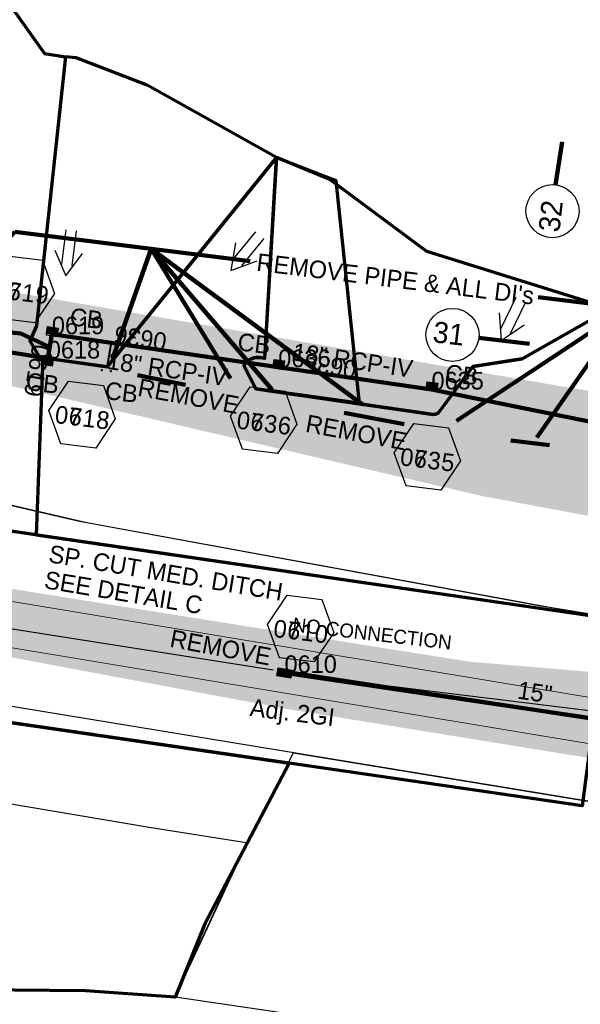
# Model space of a CAD drawing. Extents: x 1160024 to 2574774, y 200346 to 1150377.
# Tile 64 of 118: x 2484682 to 2484842, y 365574 to 365854. Entities that reach past the tile are written whole.
import ezdxf
from ezdxf.enums import TextEntityAlignment as Align

# ---------------------------------------------------------------- set-up
doc = ezdxf.new("R2010")
doc.units = 0
doc.header["$MEASUREMENT"] = 0
doc.linetypes.add('DGN Style 2', pattern=[29.296317, 17.57779, -11.718527])
for name, color, linetype, lineweight in [('Exist Plan Preparation Drainage Arrows Symbol CELL', 5, 'Continuous', 30), ('Exist Plan Preparation Drainage Notes Label', 31, 'Continuous', 30), ('Exist Plan Preparation Watershed Blue', 5, 'Continuous', 30), ('Prop Drainage Structure Box Number Symbol CELL', 9, 'Continuous', 30), ('Prop Drainage Structure Catch Basin Grate 840 03E CELL', 7, 'Continuous', 30), ('Prop Drainage Structure Catch Basin Grate 840 03F CELL', 7, 'Continuous', 30), ('Prop Drainage Structure Catch Basin Grate 840 03F Label', 9, 'Continuous', 30), ('Prop Drainage Structure Drop Inlet Grate 2 Adjust CELL', 7, 'Continuous', 30), ('Prop Drainage Structure Drop Inlet Grate 2 Adjust Label', 9, 'Continuous', 30), ('Prop Drainage Structure Pipe RCP 15in Class III', 9, 'Continuous', 211), ('Prop Drainage Structure Pipe RCP 15in Class III Label', 9, 'Continuous', 30), ('Prop Drainage Structure Pipe RCP 18in Class III Label', 9, 'Continuous', 30), ('Prop Drainage Structure Pipe RCP 18in Class IV', 9, 'Continuous', 211), ('Prop Drainage Structure Pipe RCP 24in Class IV', 9, 'Continuous', 211), ('Prop Drainage Structure Pipe Removal Label', 9, 'Continuous', 30), ('Prop Drainage Structure Plot Symbol 20 Scale', 9, 'DGN Style 2', 13), ('Prop Drainage Structure Plot Symbol 50 Scale', 9, 'DGN Style 2', 13), ('Prop Earthen Structure Ditch Flow Line', 6, 'Rdy Ditch Special Prp', 30), ('Prop Plan Preparation Watershed Pre Construction', 131, 'Continuous', 30)]:
    doc.layers.add(name, color=color, linetype=linetype, lineweight=lineweight)
for name, color, linetype, lineweight, plot in [('Scratch_Level_5', 6, 'Continuous', 0, False), ('Scratch_Level_6', 30, 'Continuous', 0, False), ('Scratch_Level_7', 9, 'Continuous', 0, False), ('Scratch_Level_8', 171, 'Continuous', 0, False)]:
    doc.layers.add(name, color=color, linetype=linetype, lineweight=lineweight, plot=plot)
doc.styles.add('Style-font000', font='font000.shx')
doc.styles.add('Style-font001', font='font001.shx')
doc.styles.add('Style-font041', font='font041.shx')
doc.styles.add('Style-GEOMETRICFUTURA_211_M_L', font='GEOMETRICFUTURA_211_M_L.shx')
doc.linetypes.add('Rdy Ditch Special Prp', pattern='A,0.55,-0.2,[22,dgnlstyle-RdylsE.shx,S=0.001111,R=0,X=0,Y=0],-0.2,0.55', length=1.5)
doc.dimstyles.new('erosion_control', dxfattribs={"dimtxt": 4.99999, "dimasz": 9.99998, "dimexe": 2.499995, "dimexo": 2.499995, "dimgap": 2.499995, "dimtad": 0, "dimtih": 1, "dimtoh": 1, "dimzin": 3, "dimdsep": 46, "dimtxsty": 'Style-GEOMETRICFUTURA_211_M_L', "dimcen": 0.09, "dimaunit": 1, "dimadec": 4, "dimazin": 3, "dimtfac": 1, "dimtofl": 0, "dimtmove": 0, "dimatfit": 1, "dimfxl": 1, "dimtzin": 3, "dimlwd": 106, "dimarcsym": 0})

# ---------------------------------------------------------------- blocks, each defined once
blk = doc.blocks.new('EXIST PLAN PREPARATION DRAINAGE ARROWS SYMBOL_90')
at = {"layer": 'Exist Plan Preparation Drainage Arrows Symbol CELL'}
for p, q in [((-3.87, 1.5), (6.13, 1.5)), ((-3.87, -1.5), (6.13, -1.5))]:
    blk.add_line(p, q, dxfattribs=at)
at = {"layer": 'Exist Plan Preparation Drainage Arrows Symbol CELL', "flags": 128}
blk.add_lwpolyline([(0, 3.97), (-6.87, 0), (0, -3.97)], dxfattribs=at)
blk = doc.blocks.new('EXIST PLAN PREPARATION DRAINAGE ARROWS SYMBOL_93')
at = {"layer": 'Exist Plan Preparation Drainage Arrows Symbol CELL'}
for p, q in [((-3.87, 1.5), (6.13, 1.5)), ((-3.87, -1.5), (6.13, -1.5))]:
    blk.add_line(p, q, dxfattribs=at)
at = {"layer": 'Exist Plan Preparation Drainage Arrows Symbol CELL', "flags": 128}
blk.add_lwpolyline([(0, 3.97), (-6.87, 0), (0, -3.97)], dxfattribs=at)
blk = doc.blocks.new('EXIST PLAN PREPARATION DRAINAGE ARROWS SYMBOL_94')
at = {"layer": 'Exist Plan Preparation Drainage Arrows Symbol CELL'}
for p, q in [((-3.87, 1.5), (6.13, 1.5)), ((-3.87, -1.5), (6.13, -1.5))]:
    blk.add_line(p, q, dxfattribs=at)
at = {"layer": 'Exist Plan Preparation Drainage Arrows Symbol CELL', "flags": 128}
blk.add_lwpolyline([(0, 3.97), (-6.87, 0), (0, -3.97)], dxfattribs=at)
blk = doc.blocks.new('PROP DRAINAGE STRUCTURE BOX NUMBER SYMBOL_150')
at = {"layer": 'Scratch_Level_7', "flags": 128}
blk.add_lwpolyline([(-5, 8.94), (5, 8.94), (9.47, 0), (5, -8.94), (-5, -8.94), (-9.47, 0), (-5, 8.94)], dxfattribs=at)
at = {"layer": 'Scratch_Level_7', "insert": (0.28, -0.83), "char_height": 5, "attachment_point": 5, "line_spacing_factor": 0.6, "style": 'Style-GEOMETRICFUTURA_211_M_L'}
blk.add_mtext('\\T1.056;0618', dxfattribs=at)
blk = doc.blocks.new('PROP DRAINAGE STRUCTURE BOX NUMBER SYMBOL_151')
at = {"layer": 'Scratch_Level_7', "flags": 128}
blk.add_lwpolyline([(-5, 8.94), (5, 8.94), (9.47, 0), (5, -8.94), (-5, -8.94), (-9.47, 0), (-5, 8.94)], dxfattribs=at)
at = {"layer": 'Scratch_Level_7', "insert": (0.27, -0.83), "char_height": 5, "attachment_point": 5, "line_spacing_factor": 0.6, "style": 'Style-GEOMETRICFUTURA_211_M_L'}
blk.add_mtext('\\T1.056;0619', dxfattribs=at)
blk = doc.blocks.new('PROP DRAINAGE STRUCTURE BOX NUMBER SYMBOL_152')
at = {"layer": 'Scratch_Level_7', "flags": 128}
blk.add_lwpolyline([(-5, 8.94), (5, 8.94), (9.47, 0), (5, -8.94), (-5, -8.94), (-9.47, 0), (-5, 8.94)], dxfattribs=at)
at = {"layer": 'Scratch_Level_7', "insert": (0.28, -0.83), "char_height": 5, "attachment_point": 5, "line_spacing_factor": 0.6, "style": 'Style-GEOMETRICFUTURA_211_M_L'}
blk.add_mtext('\\T1.051;0636', dxfattribs=at)
blk = doc.blocks.new('PROP DRAINAGE STRUCTURE BOX NUMBER SYMBOL_153')
at = {"layer": 'Scratch_Level_7', "flags": 128}
blk.add_lwpolyline([(-5, 8.94), (5, 8.94), (9.47, 0), (5, -8.94), (-5, -8.94), (-9.47, 0), (-5, 8.94)], dxfattribs=at)
at = {"layer": 'Scratch_Level_7', "insert": (0.23, -0.83), "char_height": 5, "attachment_point": 5, "line_spacing_factor": 0.6, "style": 'Style-GEOMETRICFUTURA_211_M_L'}
blk.add_mtext('\\T1.051;0635', dxfattribs=at)
blk = doc.blocks.new('PROP DRAINAGE STRUCTURE BOX NUMBER SYMBOL_154')
at = {"layer": 'Scratch_Level_7', "flags": 128}
blk.add_lwpolyline([(-5, 8.94), (5, 8.94), (9.47, 0), (5, -8.94), (-5, -8.94), (-9.47, 0), (-5, 8.94)], dxfattribs=at)
at = {"layer": 'Scratch_Level_7', "insert": (0.25, -0.83), "char_height": 5, "attachment_point": 5, "line_spacing_factor": 0.6, "style": 'Style-GEOMETRICFUTURA_211_M_L'}
blk.add_mtext('\\T1.056;0610', dxfattribs=at)
blk = doc.blocks.new('PROP DRAINAGE STRUCTURE BOX NUMBER SYMBOL_256')
at = {"layer": 'Prop Drainage Structure Box Number Symbol CELL', "flags": 128}
blk.add_lwpolyline([(-5, 8.94), (5, 8.94), (9.47, 0), (5, -8.94), (-5, -8.94), (-9.47, 0), (-5, 8.94)], dxfattribs=at)
at = {"layer": 'Prop Drainage Structure Box Number Symbol CELL', "insert": (0.27, -0.83), "char_height": 5, "attachment_point": 5, "line_spacing_factor": 0.6, "style": 'Style-GEOMETRICFUTURA_211_M_L'}
blk.add_mtext('\\T1.056;0719', dxfattribs=at)
blk = doc.blocks.new('PROP DRAINAGE STRUCTURE BOX NUMBER SYMBOL_257')
at = {"layer": 'Prop Drainage Structure Box Number Symbol CELL', "flags": 128}
blk.add_lwpolyline([(-5, 8.94), (5, 8.94), (9.47, 0), (5, -8.94), (-5, -8.94), (-9.47, 0), (-5, 8.94)], dxfattribs=at)
at = {"layer": 'Prop Drainage Structure Box Number Symbol CELL', "insert": (0.28, -0.83), "char_height": 5, "attachment_point": 5, "line_spacing_factor": 0.6, "style": 'Style-GEOMETRICFUTURA_211_M_L'}
blk.add_mtext('\\T1.056;0718', dxfattribs=at)
blk = doc.blocks.new('PROP DRAINAGE STRUCTURE BOX NUMBER SYMBOL_258')
at = {"layer": 'Prop Drainage Structure Box Number Symbol CELL', "flags": 128}
blk.add_lwpolyline([(-5, 8.94), (5, 8.94), (9.47, 0), (5, -8.94), (-5, -8.94), (-9.47, 0), (-5, 8.94)], dxfattribs=at)
at = {"layer": 'Prop Drainage Structure Box Number Symbol CELL', "insert": (0.28, -0.83), "char_height": 5, "attachment_point": 5, "line_spacing_factor": 0.6, "style": 'Style-GEOMETRICFUTURA_211_M_L'}
blk.add_mtext('\\T1.051;0736', dxfattribs=at)
blk = doc.blocks.new('PROP DRAINAGE STRUCTURE BOX NUMBER SYMBOL_259')
at = {"layer": 'Prop Drainage Structure Box Number Symbol CELL', "flags": 128}
blk.add_lwpolyline([(-5, 8.94), (5, 8.94), (9.47, 0), (5, -8.94), (-5, -8.94), (-9.47, 0), (-5, 8.94)], dxfattribs=at)
at = {"layer": 'Prop Drainage Structure Box Number Symbol CELL', "insert": (0.25, -0.83), "char_height": 5, "attachment_point": 5, "line_spacing_factor": 0.6, "style": 'Style-GEOMETRICFUTURA_211_M_L'}
blk.add_mtext('\\T1.056;0710', dxfattribs=at)
blk = doc.blocks.new('PROP DRAINAGE STRUCTURE BOX NUMBER SYMBOL_260')
at = {"layer": 'Prop Drainage Structure Box Number Symbol CELL', "flags": 128}
blk.add_lwpolyline([(-5, 8.94), (5, 8.94), (9.47, 0), (5, -8.94), (-5, -8.94), (-9.47, 0), (-5, 8.94)], dxfattribs=at)
at = {"layer": 'Prop Drainage Structure Box Number Symbol CELL', "insert": (0.23, -0.83), "char_height": 5, "attachment_point": 5, "line_spacing_factor": 0.6, "style": 'Style-GEOMETRICFUTURA_211_M_L'}
blk.add_mtext('\\T1.051;0735', dxfattribs=at)
blk = doc.blocks.new('PROP DRAINAGE STRUCTURE DROP INLET GRATE 2 ADJUST_1')
at = {"layer": 'Prop Drainage Structure Drop Inlet Grate 2 Adjust CELL', "flags": 128}
for points in [[(-2, 1.17), (2, 1.17), (2, -1.17), (-2, -1.17), (-2, 1.17)], [(-1.94, 1.1), (1.94, 1.1), (1.94, -1.1), (-1.94, -1.1), (-1.94, 1.1)], [(-1.93, 1.09), (-0.01, 1.09), (-0.01, -1.09), (-1.93, -1.09), (-1.93, 1.09)], [(-1.76, 0.91), (-1.58, 0.91), (-1.58, -0.91), (-1.76, -0.91), (-1.76, 0.91)], [(-1.46, 0.91), (-1.29, 0.91), (-1.29, -0.91), (-1.46, -0.91), (-1.46, 0.91)], [(-1.17, 0.91), (-0.99, 0.91), (-0.99, -0.91), (-1.17, -0.91), (-1.17, 0.91)], [(-0.87, 0.91), (-0.69, 0.91), (-0.69, -0.91), (-0.87, -0.91), (-0.87, 0.91)], [(-0.57, 0.91), (-0.4, 0.91), (-0.4, -0.91), (-0.57, -0.91), (-0.57, 0.91)], [(-0.28, 0.91), (-0.1, 0.91), (-0.1, -0.91), (-0.28, -0.91), (-0.28, 0.91)], [(0.01, 1.09), (1.93, 1.09), (1.93, -1.09), (0.01, -1.09), (0.01, 1.09)], [(0.1, 0.91), (0.28, 0.91), (0.28, -0.91), (0.1, -0.91), (0.1, 0.91)], [(0.4, 0.91), (0.57, 0.91), (0.57, -0.91), (0.4, -0.91), (0.4, 0.91)], [(0.69, 0.91), (0.87, 0.91), (0.87, -0.91), (0.69, -0.91), (0.69, 0.91)], [(0.99, 0.91), (1.17, 0.91), (1.17, -0.91), (0.99, -0.91), (0.99, 0.91)], [(1.29, 0.91), (1.46, 0.91), (1.46, -0.91), (1.29, -0.91), (1.29, 0.91)], [(1.58, 0.91), (1.76, 0.91), (1.76, -0.91), (1.58, -0.91), (1.58, 0.91)]]:
    blk.add_lwpolyline(points, dxfattribs=at)
at = {"layer": 'Prop Drainage Structure Plot Symbol 20 Scale', "extrusion": (0, 0, -1)}
blk.add_solid([(2, 2), (-2, 2), (2, -2), (-2, -2)], dxfattribs=at)
at = {"layer": 'Prop Drainage Structure Plot Symbol 50 Scale'}
blk.add_solid([(-3.5, 3.5), (3.5, 3.5), (-3.5, -3.5), (3.5, -3.5)], dxfattribs=at)
blk = doc.blocks.new('PROP DRAINAGE STRUCTURE CATCH BASIN GRATE 840 03F_14')
at = {"layer": 'Prop Drainage Structure Catch Basin Grate 840 03F CELL', "flags": 128}
for points in [[(1.5, -0.04), (-1.5, -0.04), (-1.5, 1.96), (1.5, 1.96), (1.5, -0.54), (-1.5, -0.54), (-1.5, -0.04)], [(-1.49, -0.03), (-1.49, 1.95), (1.49, 1.95), (1.49, -0.03), (-1.49, -0.03)], [(1.29, 0.09), (-1.36, 0.09), (-1.36, 1.82), (1.36, 1.82), (1.36, 0.16)], [(-0.06, 1.57), (-0.06, 1.4), (-0.39, 1.72)]]:
    blk.add_lwpolyline(points, dxfattribs=at)
for points in [[(-0.06, 0.47), (-0.06, 0.29), (-1.35, 1.54, -1), (-1.26, 1.63), (-0.06, 0.47)], [(-0.16, 0.11), (-1.35, 1.27, -1), (-1.26, 1.36), (-0.07, 0.2, -1), (-0.16, 0.11)], [(-0.44, 0.11), (-1.35, 0.99, -1), (-1.26, 1.08), (-0.36, 0.2, -1), (-0.44, 0.11)], [(-0.73, 0.11), (-1.35, 0.71, -1), (-1.26, 0.8), (-0.64, 0.2, -1), (-0.73, 0.11)], [(-1.01, 0.11), (-1.35, 0.44, -1), (-1.26, 0.53), (-0.92, 0.2, -1), (-1.01, 0.11)], [(-1.35, 0.16, -1), (-1.26, 0.25), (-1.21, 0.2, -1), (-1.29, 0.11), (-1.35, 0.16)], [(-0.06, 0.74), (-0.06, 0.57), (-1.24, 1.72, -1), (-1.15, 1.8), (-0.06, 0.74)], [(-0.06, 0.85), (-0.96, 1.72, -1), (-0.87, 1.8), (-0.06, 1.02), (-0.06, 0.85)], [(-0.58, 1.8), (-0.06, 1.3), (-0.06, 1.12), (-0.67, 1.72, -1), (-0.58, 1.8)], [(-0.06, 1.4), (-0.39, 1.72, -1), (-0.3, 1.8), (-0.06, 1.57), (-0.06, 1.4)], [(0.06, 1.55), (0.06, 1.73), (1.35, 0.48, -1), (1.26, 0.39), (0.06, 1.55)], [(0.06, 1.45), (1.35, 0.2, -1), (1.26, 0.11), (0.06, 1.28), (0.06, 1.45)], [(0.06, 1.17), (1.06, 0.2, -1), (0.97, 0.11), (0.06, 1), (0.06, 1.17)], [(0.06, 0.9), (0.78, 0.2, -1), (0.69, 0.11), (0.06, 0.72), (0.06, 0.9)], [(0.06, 0.62), (0.49, 0.2, -1), (0.41, 0.11), (0.06, 0.45), (0.06, 0.62)], [(0.06, 0.34), (0.21, 0.2, -1), (0.12, 0.11), (0.06, 0.17), (0.06, 0.34)], [(1.26, 0.66), (0.18, 1.72, -1), (0.27, 1.8), (1.35, 0.75, -1), (1.26, 0.66)], [(1.26, 0.94), (0.46, 1.72, -1), (0.55, 1.8), (1.35, 1.03, -1), (1.26, 0.94)], [(1.26, 1.22), (0.75, 1.72, -1), (0.83, 1.8), (1.35, 1.3, -1), (1.26, 1.22)], [(1.26, 1.49), (1.03, 1.72, -1), (1.12, 1.8), (1.35, 1.58, -1), (1.26, 1.49)]]:
    blk.add_lwpolyline(points, format="xyb", dxfattribs=at)
at = {"layer": 'Prop Drainage Structure Plot Symbol 20 Scale', "extrusion": (0, 0, -1)}
blk.add_solid([(2, 2), (-2, 2), (2, -2), (-2, -2)], dxfattribs=at)
at = {"layer": 'Prop Drainage Structure Plot Symbol 50 Scale', "extrusion": (0, 0, -1)}
blk.add_solid([(3.5, 3.5), (-3.5, 3.5), (3.5, -3.5), (-3.5, -3.5)], dxfattribs=at)
blk = doc.blocks.new('PROP DRAINAGE STRUCTURE CATCH BASIN GRATE 840 03E_5')
at = {"layer": 'Prop Drainage Structure Catch Basin Grate 840 03E CELL', "color": 7, "linetype": 'Continuous', "lineweight": 13}
blk.add_line((1.5, 0), (-1.5, 0), dxfattribs=at)
at = {"layer": 'Prop Drainage Structure Catch Basin Grate 840 03E CELL', "flags": 128}
for points in [[(1.5, 0), (-1.5, 0), (-1.5, 2), (1.5, 2), (1.5, -0.5), (-1.5, -0.5), (-1.5, 0)], [(-1.49, 0.01), (-1.49, 1.99), (1.49, 1.99), (1.49, 0.01), (-1.49, 0.01)]]:
    blk.add_lwpolyline(points, dxfattribs=at)
for points in [[(-1.3, 1.8, -1), (-1.18, 1.8), (-1.18, 1.04), (-1.3, 1.04), (-1.3, 1.8)], [(-1.3, 0.2, 1), (-1.18, 0.2), (-1.18, 0.96), (-1.3, 0.96), (-1.3, 0.2)], [(-1.12, 1.8, -1), (-1, 1.8), (-1, 1.04), (-1.12, 1.04), (-1.12, 1.8)], [(-1.12, 0.2, 1), (-1, 0.2), (-1, 0.96), (-1.12, 0.96), (-1.12, 0.2)], [(-0.95, 1.8, -1), (-0.82, 1.8), (-0.82, 1.04), (-0.95, 1.04), (-0.95, 1.8)], [(-0.95, 0.2, 1), (-0.82, 0.2), (-0.82, 0.96), (-0.95, 0.96), (-0.95, 0.2)], [(-0.77, 1.8, -1), (-0.65, 1.8), (-0.65, 1.04), (-0.77, 1.04), (-0.77, 1.8)], [(-0.77, 0.2, 1), (-0.65, 0.2), (-0.65, 0.96), (-0.77, 0.96), (-0.77, 0.2)], [(-0.59, 1.8, -1), (-0.47, 1.8), (-0.47, 1.04), (-0.59, 1.04), (-0.59, 1.8)], [(-0.59, 0.2, 1), (-0.47, 0.2), (-0.47, 0.96), (-0.59, 0.96), (-0.59, 0.2)], [(-0.42, 1.8, -1), (-0.29, 1.8), (-0.29, 1.04), (-0.42, 1.04), (-0.42, 1.8)], [(-0.42, 0.2, 1), (-0.29, 0.2), (-0.29, 0.96), (-0.42, 0.96), (-0.42, 0.2)], [(-0.24, 1.8, -1), (-0.11, 1.8), (-0.11, 1.04), (-0.24, 1.04), (-0.24, 1.8)], [(-0.24, 0.2, 1), (-0.11, 0.2), (-0.11, 0.96), (-0.24, 0.96), (-0.24, 0.2)], [(-0.06, 1.8, -1), (0.06, 1.8), (0.06, 1.04), (-0.06, 1.04), (-0.06, 1.8)], [(-0.06, 0.2, 1), (0.06, 0.2), (0.06, 0.96), (-0.06, 0.96), (-0.06, 0.2)], [(0.11, 1.8, -1), (0.24, 1.8), (0.24, 1.04), (0.11, 1.04), (0.11, 1.8)], [(0.11, 0.2, 1), (0.24, 0.2), (0.24, 0.96), (0.11, 0.96), (0.11, 0.2)], [(0.29, 1.8, -1), (0.42, 1.8), (0.42, 1.04), (0.29, 1.04), (0.29, 1.8)], [(0.29, 0.2, 1), (0.42, 0.2), (0.42, 0.96), (0.29, 0.96), (0.29, 0.2)], [(0.47, 1.8, -1), (0.59, 1.8), (0.59, 1.04), (0.47, 1.04), (0.47, 1.8)], [(0.47, 0.2, 1), (0.59, 0.2), (0.59, 0.96), (0.47, 0.96), (0.47, 0.2)], [(0.65, 1.8, -1), (0.77, 1.8), (0.77, 1.04), (0.65, 1.04), (0.65, 1.8)], [(0.65, 0.2, 1), (0.77, 0.2), (0.77, 0.96), (0.65, 0.96), (0.65, 0.2)], [(0.82, 1.8, -1), (0.95, 1.8), (0.95, 1.04), (0.82, 1.04), (0.82, 1.8)], [(0.82, 0.2, 1), (0.95, 0.2), (0.95, 0.96), (0.82, 0.96), (0.82, 0.2)], [(1, 1.8, -1), (1.13, 1.8), (1.13, 1.04), (1, 1.04), (1, 1.8)], [(1, 0.2, 1), (1.13, 0.2), (1.13, 0.96), (1, 0.96), (1, 0.2)], [(1.18, 1.8, -1), (1.3, 1.8), (1.3, 1.04), (1.18, 1.04), (1.18, 1.8)], [(1.18, 0.2, 1), (1.3, 0.2), (1.3, 0.96), (1.18, 0.96), (1.18, 0.2)]]:
    blk.add_lwpolyline(points, format="xyb", dxfattribs=at)
at = {"layer": 'Prop Drainage Structure Plot Symbol 20 Scale', "extrusion": (0, 0, -1)}
blk.add_solid([(2, 2), (-2, 2), (2, -2), (-2, -2)], dxfattribs=at)
at = {"layer": 'Prop Drainage Structure Plot Symbol 50 Scale'}
blk.add_solid([(-3.5, 3.5), (3.5, 3.5), (-3.5, -3.5), (3.5, -3.5)], dxfattribs=at)
blk = doc.blocks.new('PROP DRAINAGE STRUCTURE CATCH BASIN GRATE 840 03E_6')
at = {"layer": 'Prop Drainage Structure Catch Basin Grate 840 03E CELL', "color": 7, "linetype": 'Continuous', "lineweight": 13}
blk.add_line((1.5, 0), (-1.5, 0), dxfattribs=at)
at = {"layer": 'Prop Drainage Structure Catch Basin Grate 840 03E CELL', "flags": 128}
for points in [[(1.5, 0), (-1.5, 0), (-1.5, 2), (1.5, 2), (1.5, -0.5), (-1.5, -0.5), (-1.5, 0)], [(-1.49, 0.01), (-1.49, 1.99), (1.49, 1.99), (1.49, 0.01), (-1.49, 0.01)]]:
    blk.add_lwpolyline(points, dxfattribs=at)
for points in [[(-1.3, 1.8, -1), (-1.18, 1.8), (-1.18, 1.04), (-1.3, 1.04), (-1.3, 1.8)], [(-1.3, 0.2, 1), (-1.18, 0.2), (-1.18, 0.96), (-1.3, 0.96), (-1.3, 0.2)], [(-1.12, 1.8, -1), (-1, 1.8), (-1, 1.04), (-1.12, 1.04), (-1.12, 1.8)], [(-1.12, 0.2, 1), (-1, 0.2), (-1, 0.96), (-1.12, 0.96), (-1.12, 0.2)], [(-0.95, 1.8, -1), (-0.82, 1.8), (-0.82, 1.04), (-0.95, 1.04), (-0.95, 1.8)], [(-0.95, 0.2, 1), (-0.82, 0.2), (-0.82, 0.96), (-0.95, 0.96), (-0.95, 0.2)], [(-0.77, 1.8, -1), (-0.65, 1.8), (-0.65, 1.04), (-0.77, 1.04), (-0.77, 1.8)], [(-0.77, 0.2, 1), (-0.65, 0.2), (-0.65, 0.96), (-0.77, 0.96), (-0.77, 0.2)], [(-0.59, 1.8, -1), (-0.47, 1.8), (-0.47, 1.04), (-0.59, 1.04), (-0.59, 1.8)], [(-0.59, 0.2, 1), (-0.47, 0.2), (-0.47, 0.96), (-0.59, 0.96), (-0.59, 0.2)], [(-0.42, 1.8, -1), (-0.29, 1.8), (-0.29, 1.04), (-0.42, 1.04), (-0.42, 1.8)], [(-0.42, 0.2, 1), (-0.29, 0.2), (-0.29, 0.96), (-0.42, 0.96), (-0.42, 0.2)], [(-0.24, 1.8, -1), (-0.11, 1.8), (-0.11, 1.04), (-0.24, 1.04), (-0.24, 1.8)], [(-0.24, 0.2, 1), (-0.11, 0.2), (-0.11, 0.96), (-0.24, 0.96), (-0.24, 0.2)], [(-0.06, 1.8, -1), (0.06, 1.8), (0.06, 1.04), (-0.06, 1.04), (-0.06, 1.8)], [(-0.06, 0.2, 1), (0.06, 0.2), (0.06, 0.96), (-0.06, 0.96), (-0.06, 0.2)], [(0.11, 1.8, -1), (0.24, 1.8), (0.24, 1.04), (0.11, 1.04), (0.11, 1.8)], [(0.11, 0.2, 1), (0.24, 0.2), (0.24, 0.96), (0.11, 0.96), (0.11, 0.2)], [(0.29, 1.8, -1), (0.42, 1.8), (0.42, 1.04), (0.29, 1.04), (0.29, 1.8)], [(0.29, 0.2, 1), (0.42, 0.2), (0.42, 0.96), (0.29, 0.96), (0.29, 0.2)], [(0.47, 1.8, -1), (0.59, 1.8), (0.59, 1.04), (0.47, 1.04), (0.47, 1.8)], [(0.47, 0.2, 1), (0.59, 0.2), (0.59, 0.96), (0.47, 0.96), (0.47, 0.2)], [(0.65, 1.8, -1), (0.77, 1.8), (0.77, 1.04), (0.65, 1.04), (0.65, 1.8)], [(0.65, 0.2, 1), (0.77, 0.2), (0.77, 0.96), (0.65, 0.96), (0.65, 0.2)], [(0.82, 1.8, -1), (0.95, 1.8), (0.95, 1.04), (0.82, 1.04), (0.82, 1.8)], [(0.82, 0.2, 1), (0.95, 0.2), (0.95, 0.96), (0.82, 0.96), (0.82, 0.2)], [(1, 1.8, -1), (1.12, 1.8), (1.12, 1.04), (1, 1.04), (1, 1.8)], [(1, 0.2, 1), (1.12, 0.2), (1.12, 0.96), (1, 0.96), (1, 0.2)], [(1.18, 1.8, -1), (1.3, 1.8), (1.3, 1.04), (1.18, 1.04), (1.18, 1.8)], [(1.18, 0.2, 1), (1.3, 0.2), (1.3, 0.96), (1.18, 0.96), (1.18, 0.2)]]:
    blk.add_lwpolyline(points, format="xyb", dxfattribs=at)
at = {"layer": 'Prop Drainage Structure Plot Symbol 20 Scale'}
blk.add_solid([(-2, 2), (2, 2), (-2, -2), (2, -2)], dxfattribs=at)
at = {"layer": 'Prop Drainage Structure Plot Symbol 50 Scale', "extrusion": (0, 0, -1)}
blk.add_solid([(3.5, 3.5), (-3.5, 3.5), (3.5, -3.5), (-3.5, -3.5)], dxfattribs=at)
blk = doc.blocks.new('PROP DRAINAGE STRUCTURE CATCH BASIN GRATE 840 03E_7')
at = {"layer": 'Prop Drainage Structure Catch Basin Grate 840 03E CELL', "color": 7, "linetype": 'Continuous', "lineweight": 13}
blk.add_line((1.5, 0), (-1.5, 0), dxfattribs=at)
at = {"layer": 'Prop Drainage Structure Catch Basin Grate 840 03E CELL', "flags": 128}
for points in [[(1.5, 0), (-1.5, 0), (-1.5, 2), (1.5, 2), (1.5, -0.5), (-1.5, -0.5), (-1.5, 0)], [(-1.49, 0.01), (-1.49, 1.99), (1.49, 1.99), (1.49, 0.01), (-1.49, 0.01)]]:
    blk.add_lwpolyline(points, dxfattribs=at)
for points in [[(-1.3, 1.8, -1), (-1.18, 1.8), (-1.18, 1.04), (-1.3, 1.04), (-1.3, 1.8)], [(-1.3, 0.2, 1), (-1.18, 0.2), (-1.18, 0.96), (-1.3, 0.96), (-1.3, 0.2)], [(-1.13, 1.8, -1), (-1, 1.8), (-1, 1.04), (-1.13, 1.04), (-1.13, 1.8)], [(-1.13, 0.2, 1), (-1, 0.2), (-1, 0.96), (-1.13, 0.96), (-1.13, 0.2)], [(-0.95, 1.8, -1), (-0.82, 1.8), (-0.82, 1.04), (-0.95, 1.04), (-0.95, 1.8)], [(-0.95, 0.2, 1), (-0.82, 0.2), (-0.82, 0.96), (-0.95, 0.96), (-0.95, 0.2)], [(-0.77, 1.8, -1), (-0.65, 1.8), (-0.65, 1.04), (-0.77, 1.04), (-0.77, 1.8)], [(-0.77, 0.2, 1), (-0.65, 0.2), (-0.65, 0.96), (-0.77, 0.96), (-0.77, 0.2)], [(-0.59, 1.8, -1), (-0.47, 1.8), (-0.47, 1.04), (-0.59, 1.04), (-0.59, 1.8)], [(-0.59, 0.2, 1), (-0.47, 0.2), (-0.47, 0.96), (-0.59, 0.96), (-0.59, 0.2)], [(-0.42, 1.8, -1), (-0.29, 1.8), (-0.29, 1.04), (-0.42, 1.04), (-0.42, 1.8)], [(-0.42, 0.2, 1), (-0.29, 0.2), (-0.29, 0.96), (-0.42, 0.96), (-0.42, 0.2)], [(-0.24, 1.8, -1), (-0.11, 1.8), (-0.11, 1.04), (-0.24, 1.04), (-0.24, 1.8)], [(-0.24, 0.2, 1), (-0.11, 0.2), (-0.11, 0.96), (-0.24, 0.96), (-0.24, 0.2)], [(-0.06, 1.8, -1), (0.06, 1.8), (0.06, 1.04), (-0.06, 1.04), (-0.06, 1.8)], [(-0.06, 0.2, 1), (0.06, 0.2), (0.06, 0.96), (-0.06, 0.96), (-0.06, 0.2)], [(0.11, 1.8, -1), (0.24, 1.8), (0.24, 1.04), (0.11, 1.04), (0.11, 1.8)], [(0.11, 0.2, 1), (0.24, 0.2), (0.24, 0.96), (0.11, 0.96), (0.11, 0.2)], [(0.29, 1.8, -1), (0.42, 1.8), (0.42, 1.04), (0.29, 1.04), (0.29, 1.8)], [(0.29, 0.2, 1), (0.42, 0.2), (0.42, 0.96), (0.29, 0.96), (0.29, 0.2)], [(0.47, 1.8, -1), (0.59, 1.8), (0.59, 1.04), (0.47, 1.04), (0.47, 1.8)], [(0.47, 0.2, 1), (0.59, 0.2), (0.59, 0.96), (0.47, 0.96), (0.47, 0.2)], [(0.65, 1.8, -1), (0.77, 1.8), (0.77, 1.04), (0.65, 1.04), (0.65, 1.8)], [(0.65, 0.2, 1), (0.77, 0.2), (0.77, 0.96), (0.65, 0.96), (0.65, 0.2)], [(0.82, 1.8, -1), (0.95, 1.8), (0.95, 1.04), (0.82, 1.04), (0.82, 1.8)], [(0.82, 0.2, 1), (0.95, 0.2), (0.95, 0.96), (0.82, 0.96), (0.82, 0.2)], [(1, 1.8, -1), (1.12, 1.8), (1.12, 1.04), (1, 1.04), (1, 1.8)], [(1, 0.2, 1), (1.12, 0.2), (1.12, 0.96), (1, 0.96), (1, 0.2)], [(1.18, 1.8, -1), (1.3, 1.8), (1.3, 1.04), (1.18, 1.04), (1.18, 1.8)], [(1.18, 0.2, 1), (1.3, 0.2), (1.3, 0.96), (1.18, 0.96), (1.18, 0.2)]]:
    blk.add_lwpolyline(points, format="xyb", dxfattribs=at)
at = {"layer": 'Prop Drainage Structure Plot Symbol 20 Scale', "extrusion": (0, 0, -1)}
blk.add_solid([(2, 2), (-2, 2), (2, -2), (-2, -2)], dxfattribs=at)
at = {"layer": 'Prop Drainage Structure Plot Symbol 50 Scale', "extrusion": (0, 0, -1)}
blk.add_solid([(3.5, 3.5), (-3.5, 3.5), (3.5, -3.5), (-3.5, -3.5)], dxfattribs=at)

msp = doc.modelspace()

# ---------------------------------------------------------------- hatches: boundary and pattern name
at = {"layer": 'Scratch_Level_6'}
for points in [[(2485143.28, 365661.78), (2484931.82, 365696.58), (2484813.14, 365718.73), (2484722.71, 365739.88), (2484636.28, 365760.1), (2484598.24, 365767.57), (2484567.1, 365773.67), (2484543.46, 365793.5), (2484539.19, 365815.23), (2484524.29, 365891.2), (2484482.4, 366104.78), (2484441.85, 366286.95), (2484422.54, 366387.92), (2484426.82, 366392.27), (2484457.8, 366363.73), (2484479.95, 366281.93), (2484485.62, 366248.69), (2484488.19, 366206.08), (2484502.75, 366157.75), (2484514.02, 366146.28), (2484519.01, 366118.01), (2484515.51, 366102.82), (2484543.05, 365988.14), (2484549.82, 365945.33), (2484562.82, 365913.47), (2484577.8, 365834.18), (2484628.2, 365788.93), (2484645.96, 365782.52), (2484752.71, 365764.18), (2484859.46, 365745.84), (2484931.16, 365728.23), (2484985.17, 365727.26), (2485039.55, 365712.62), (2485112.94, 365692.85)], [(2485139.02, 365598.84), (2485106.17, 365601.58), (2485008.23, 365617.54), (2484758.75, 365657.99), (2484657.6, 365676.95), (2484604.11, 365686.46), (2484568.48, 365695.72), (2484552.76, 365702.86), (2484552.23, 365706.51), (2484555.11, 365711.36), (2484578.83, 365708.44), (2484701.69, 365688.77), (2484810.2, 365671.51), (2484884.6, 365665.29), (2484949.35, 365657.32), (2485100.78, 365631.86), (2485146.81, 365623.75)]]:
    msp.add_hatch(color=256, dxfattribs=at).paths.add_polyline_path(points)

# ---------------------------------------------------------------- linework, layer by layer
at = {"layer": 'Exist Plan Preparation Drainage Notes Label'}
for centre in [(2484833.69, 365799.61), (2484805.27, 365764.42)]:
    msp.add_circle(centre, 7.54, dxfattribs=at)
at = {"layer": 'Exist Plan Preparation Watershed Blue', "color": 5, "linetype": 'Continuous', "lineweight": 70, "flags": 128}
for points in [[(2484601.86, 365717.35), (2484605.91, 365771.82), (2484661.26, 365883.9), (2484689.32, 365844.48), (2484695.31, 365843.53), (2484687.04, 365766.98), (2484685.13, 365762.7), (2484687.89, 365758.06), (2484688.83, 365757.87), (2484686.97, 365707.63), (2484630.72, 365715.84), (2484601.86, 365717.35)], [(2484755.31, 365814.83), (2484718.52, 365835.46), (2484698.29, 365843.16), (2484695.31, 365843.53), (2484687.04, 365766.98), (2484685.13, 365762.7), (2484687.89, 365758.06), (2484707.12, 365755.33), (2484755.31, 365814.83)], [(2484755.31, 365814.83), (2484772.08, 365808.33), (2484778.72, 365745.03), (2484754.8, 365748.33), (2484749.42, 365749.11), (2484746.08, 365755.58), (2484746.15, 365756.35), (2484746.63, 365756.81), (2484746.92, 365757.08), (2484747.5, 365757.41), (2484748.17, 365757.67), (2484748.78, 365757.87), (2484749.49, 365758), (2484750.37, 365758.06), (2484751.92, 365757.84), (2484755.31, 365814.83)], [(2484848.95, 365684), (2484845.56, 365656.38), (2484842.09, 365630.51), (2484758.84, 365642.64), (2484628.71, 365661.59), (2484609.75, 365664.36), (2484600.36, 365683.46), (2484540.49, 365700.86), (2484572.61, 365718.88), (2484630.72, 365715.84), (2484707, 365704.71), (2484848.95, 365684)], [(2484700.97, 365577.95), (2484650.36, 365578.38), (2484600.27, 365582), (2484550.12, 365585.21), (2484525.12, 365588.34), (2484451.2, 365599.97), (2484422.75, 365604.7), (2484401.88, 365608.16), (2484352.55, 365616.36), (2484303.23, 365624.55), (2484270.86, 365630.74), (2484268.64, 365646.96), (2484268.72, 365648.89), (2484280.42, 365691.52), (2484462.05, 365661.92), (2484308.38, 365685.01), (2484531.85, 365650.43), (2484660.54, 365631.71), (2484668.47, 365655.8), (2484758.84, 365642.64), (2484734.94, 365597.04), (2484726.44, 365576.13), (2484700.97, 365577.95)]]:
    msp.add_lwpolyline(points, close=True, dxfattribs=at)
for points in [[(2484849.41, 365771.42), (2484825.03, 365757.65), (2484811.02, 365755.42), (2484801.2, 365742.2), (2484800.44, 365741.93), (2484799.64, 365741.83), (2484799.08, 365741.87), (2484749.42, 365749.11), (2484746.08, 365755.58), (2484746.15, 365756.35), (2484746.4, 365756.61), (2484746.85, 365756.97), (2484747.38, 365757.33), (2484747.94, 365757.61), (2484748.78, 365757.88), (2484749.37, 365757.99), (2484749.62, 365758.02), (2484749.88, 365758.03), (2484750.48, 365758.03), (2484751.91, 365757.84), (2484755.31, 365814.83), (2484707.12, 365755.33), (2484688.83, 365757.87), (2484686.97, 365707.63), (2484848.95, 365684)], [(2484850.17, 365771.85), (2484797.97, 365788.16), (2484770.43, 365808.58), (2484772.08, 365808.33), (2484772.08, 365808.33), (2484770.43, 365808.58), (2484755.31, 365814.83), (2484751.9, 365757.74), (2484750.47, 365758.05), (2484749.49, 365758.02), (2484748.47, 365757.8), (2484747.46, 365757.36), (2484746.97, 365757.05), (2484746.48, 365756.68), (2484746.15, 365756.35), (2484746.08, 365755.58), (2484749.42, 365749.11), (2484780.1, 365744.6), (2484799.08, 365741.87), (2484799.64, 365741.83), (2484800.44, 365741.93), (2484801.2, 365742.2), (2484811.02, 365755.42), (2484825.03, 365757.65), (2484849.41, 365771.42)]]:
    msp.add_lwpolyline(points, dxfattribs=at)
at = {"layer": 'Prop Drainage Structure Pipe RCP 15in Class III'}
msp.add_line((2484758.35, 365668.5), (2484969.9, 365636.43), dxfattribs=at)
at = {"layer": 'Prop Drainage Structure Pipe RCP 18in Class IV'}
for p, q in [((2484691.43, 365764.62), (2484690.28, 365757.71)), ((2484755.76, 365755.25), (2484691.43, 365764.62)), ((2484799.31, 365748.91), (2484755.76, 365755.25)), ((2484913.05, 365725.74), (2484799.31, 365748.91))]:
    msp.add_line(p, q, dxfattribs=at)
at = {"layer": 'Prop Drainage Structure Pipe RCP 24in Class IV'}
msp.add_line((2484690.28, 365757.71), (2484607.44, 365771.6), dxfattribs=at)
at = {"layer": 'Prop Drainage Structure Pipe Removal Label'}
msp.add_solid([(2484690.62, 365761.08), (2484686.62, 365764.32), (2484685.56, 365762.05)], dxfattribs=at)
at = {"layer": 'Prop Earthen Structure Ditch Flow Line', "linetype": 'Rdy Ditch Special Prp', "ltscale": 23.814138}
for p, q in [((2484643, 365686.66), (2484754.3, 365669.17)), ((2484844.97, 365657.41), (2484762.42, 365667.55))]:
    msp.add_line(p, q, dxfattribs=at)
at = {"layer": 'Prop Plan Preparation Watershed Pre Construction', "color": 200, "flags": 128}
for points in [[(2485038, 365654.1), (2484848.95, 365684), (2484701.39, 365711.04), (2484619.88, 365729.84), (2484517.46, 365753.45), (2484461.67, 365783.5), (2484456.65, 365798.88), (2484433.28, 365795.77), (2484369.93, 365805.74), (2484318.6, 365838.89), (2484305.03, 365839.42), (2484299.99, 365863.79), (2484294.67, 365867.06), (2484288.84, 365903.02), (2484292.78, 365908.01), (2484269.08, 366023.01), (2484280.7, 366066.49), (2484325.39, 366061), (2484334.48, 366066.75), (2484430.91, 366050.73), (2484373.24, 366376.65)], [(2484451.2, 365599.97), (2484550.12, 365585.21), (2484600.27, 365582), (2484650.36, 365578.38), (2484700.97, 365577.95), (2484726.44, 365576.13), (2484746.65, 365619.98), (2484719.09, 365624.39), (2484601.22, 365644.3), (2484555.5, 365651.86), (2484539.49, 365653.14), (2484521.82, 365649.33), (2484412.93, 365663.8)]]:
    msp.add_lwpolyline(points, dxfattribs=at)
for points in [[(2484522.09, 365752.38), (2484699.32, 365711.52), (2484829.92, 365687.49), (2485136.12, 365637.75), (2485127.5, 365584.65), (2484967.08, 365611.59), (2484613.1, 365669.73), (2484511.95, 365691.79), (2484522.09, 365752.38)], [(2484953.1, 365543.84), (2484851.24, 365557.74), (2484726.44, 365576.13), (2484745.85, 365617.84), (2484760.12, 365645.58), (2484967.08, 365611.59), (2484953.1, 365543.84)]]:
    msp.add_lwpolyline(points, close=True, dxfattribs=at)
at = {"layer": 'Scratch_Level_5'}
for p, q in [((2483768.94, 365840.01), (2487160.51, 365276.63)), ((2483766.81, 365827.18), (2487158.38, 365263.8))]:
    msp.add_line(p, q, dxfattribs=at)
at = {"layer": 'Scratch_Level_5', "lineweight": 40}
msp.add_line((2484708.26, 365762.29), (2484707.06, 365755.11), dxfattribs=at)
for p in [(2484705.65, 365754.45), (2484708.16, 365754.13)]:
    msp.add_point(p, dxfattribs=at)
at = {"layer": 'Scratch_Level_8', "lineweight": 120}
msp.add_line((2484757.54, 365668.32), (2484969.26, 365636.95), dxfattribs=at)

# ---------------------------------------------------------------- block references
at = {"layer": 'Exist Plan Preparation Drainage Arrows Symbol CELL'}
for name, p, rotation in [('EXIST PLAN PREPARATION DRAINAGE ARROWS SYMBOL_90', (2484696.21, 365788.07), 83.00229619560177), ('EXIST PLAN PREPARATION DRAINAGE ARROWS SYMBOL_93', (2484746.68, 365788.05), 50.62161848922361), ('EXIST PLAN PREPARATION DRAINAGE ARROWS SYMBOL_94', (2484822.08, 365769), 64.21367421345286)]:
    msp.add_blockref(name, p, dxfattribs=dict(at, rotation=rotation))
at = {"layer": 'Prop Drainage Structure Box Number Symbol CELL', "rotation": 353.0022961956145}
for name, p in [('PROP DRAINAGE STRUCTURE BOX NUMBER SYMBOL_256', (2484682.74, 365777.38)), ('PROP DRAINAGE STRUCTURE BOX NUMBER SYMBOL_257', (2484700.01, 365741.75)), ('PROP DRAINAGE STRUCTURE BOX NUMBER SYMBOL_258', (2484751.63, 365740.19)), ('PROP DRAINAGE STRUCTURE BOX NUMBER SYMBOL_260', (2484798.12, 365729.74)), ('PROP DRAINAGE STRUCTURE BOX NUMBER SYMBOL_259', (2484762.14, 365680.93))]:
    msp.add_blockref(name, p, dxfattribs=at)
at = {"layer": 'Prop Drainage Structure Plot Symbol 20 Scale'}
for name, p, rotation in [('PROP DRAINAGE STRUCTURE CATCH BASIN GRATE 840 03E_5', (2484691.43, 365764.62), 351.7123678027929), ('PROP DRAINAGE STRUCTURE CATCH BASIN GRATE 840 03F_14', (2484690.28, 365757.71), 171.7123678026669), ('PROP DRAINAGE STRUCTURE CATCH BASIN GRATE 840 03E_6', (2484755.76, 365755.25), 351.7123678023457), ('PROP DRAINAGE STRUCTURE CATCH BASIN GRATE 840 03E_7', (2484799.31, 365748.91), 351.7123678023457), ('PROP DRAINAGE STRUCTURE DROP INLET GRATE 2 ADJUST_1', (2484757.54, 365668.32), 350.5685773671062)]:
    msp.add_blockref(name, p, dxfattribs=dict(at, rotation=rotation))
at = {"layer": 'Scratch_Level_7', "rotation": 353.0022961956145}
for name, p in [('PROP DRAINAGE STRUCTURE BOX NUMBER SYMBOL_151', (2484682.74, 365777.38)), ('PROP DRAINAGE STRUCTURE BOX NUMBER SYMBOL_150', (2484700.01, 365741.75)), ('PROP DRAINAGE STRUCTURE BOX NUMBER SYMBOL_152', (2484751.63, 365740.19)), ('PROP DRAINAGE STRUCTURE BOX NUMBER SYMBOL_153', (2484798.12, 365729.74)), ('PROP DRAINAGE STRUCTURE BOX NUMBER SYMBOL_154', (2484762.14, 365680.93))]:
    msp.add_blockref(name, p, dxfattribs=at)

# ---------------------------------------------------------------- texts
at = {"layer": 'Exist Plan Preparation Drainage Notes Label', "style": 'Style-font000'}
for s, rotation, p in [('32', 83.3861, (2484835.64, 365793.43)), ('31', 353.3861, (2484799.45, 365762.37))]:
    msp.add_text(s, height=6, rotation=rotation, dxfattribs=at).set_placement(p)
at = {"layer": 'Exist Plan Preparation Drainage Notes Label', "style": 'Style-font001'}
msp.add_text('NO CONNECTION', height=4, rotation=353.3861, dxfattribs=at).set_placement((2484760.09, 365684.14), align=Align.TOP_LEFT)
at = {"layer": 'Prop Drainage Structure Catch Basin Grate 840 03F Label', "style": 'Style-GEOMETRICFUTURA_211_M_L'}
for p in [(2484701.21, 365769.11), (2484748.91, 365761.98), (2484807.91, 365753.08), (2484688.79, 365750.73), (2484711.22, 365748.15)]:
    msp.add_text('CB', height=5, rotation=353.0023, dxfattribs=at).set_placement(p, align=Align.MIDDLE_CENTER)
at = {"layer": 'Prop Drainage Structure Drop Inlet Grate 2 Adjust Label', "style": 'Style-GEOMETRICFUTURA_211_M_L'}
msp.add_text('Adj. 2GI', height=5, rotation=353.0023, dxfattribs=at).set_placement((2484759.76, 365657.11), align=Align.MIDDLE_CENTER)
at = {"layer": 'Prop Drainage Structure Pipe RCP 15in Class III Label', "style": 'Style-GEOMETRICFUTURA_211_M_L'}
msp.add_text('15" ', height=5, rotation=351.5723, dxfattribs=at).set_placement((2484829.62, 365662.69), align=Align.MIDDLE_CENTER)
at = {"layer": 'Prop Drainage Structure Pipe RCP 18in Class III Label', "style": 'Style-GEOMETRICFUTURA_211_M_L'}
for p in [(2484777.86, 365757.08), (2484725.15, 365754.66)]:
    msp.add_text('18" RCP-IV ', height=5, rotation=351.7124, dxfattribs=at).set_placement(p, align=Align.MIDDLE_CENTER)
at = {"layer": 'Prop Drainage Structure Pipe Removal Label', "style": 'Style-GEOMETRICFUTURA_211_M_L'}
for rotation, p in [(349.5561, (2484716.48, 365752.09)), (349.3807, (2484764.17, 365741.83)), (349.2778, (2484725.62, 365680.71))]:
    msp.add_text('REMOVE', height=5, rotation=rotation, dxfattribs=at).set_placement(p, align=Align.TOP_LEFT)
at = {"layer": 'Prop Drainage Structure Pipe Removal Label', "insert": (2484749.7, 365785.14), "char_height": 5, "attachment_point": 4, "rotation": 353.0023, "line_spacing_factor": 0.6, "style": 'Style-GEOMETRICFUTURA_211_M_L'}
msp.add_mtext("REMOVE PIPE & ALL DI's", dxfattribs=at)
at = {"layer": 'Prop Earthen Structure Ditch Flow Line', "linetype": 'Rdy Ditch Special Prp', "insert": (2484691.07, 365704.77), "char_height": 5, "attachment_point": 1, "rotation": 350.5686, "line_spacing_factor": 0.9, "style": 'Style-GEOMETRICFUTURA_211_M_L'}
msp.add_mtext('SP. CUT MED. DITCH\\PSEE DETAIL C', dxfattribs=at)
at = {"layer": 'Scratch_Level_8', "linetype": 'Continuous', "style": 'Style-font041'}
for s, p in [('0619', (2484691.43, 365769.62)), ('0618', (2484690.28, 365762.71)), ('0636', (2484755.76, 365760.25)), ('0635', (2484799.31, 365753.91)), ('0610', (2484757.54, 365673.32))]:
    msp.add_text(s, height=5, dxfattribs=at).set_placement(p, align=Align.TOP_LEFT)
at = {"layer": 'Scratch_Level_8', "linetype": 'Continuous', "lineweight": 30, "style": 'Style-font041'}
for s, rotation, p in [('0636', 171.7124, (2484723.6, 365759.94)), ('0619', 260.5662, (2484690.86, 365761.17)), ('0635', 171.7124, (2484777.54, 365752.08))]:
    msp.add_text(s, height=5, rotation=rotation, dxfattribs=at).set_placement(p, align=Align.TOP_LEFT)

# ---------------------------------------------------------------- leaders
at = {"layer": 'Exist Plan Preparation Drainage Notes Label'}
for points, override in [([(2484836.48, 365819.34), (2484834.56, 365807.1)], {"dimtxt": 4, "dimasz": 4, "dimgap": 0, "dimtxsty": 'Style-font001', "dimlwd": 65534}), ([(2484827.13, 365761.87), (2484812.77, 365763.56)], {"dimtxt": 4, "dimasz": 4, "dimgap": 0, "dimtxsty": 'Style-font001', "dimlwd": 65534}), ([(2484715.73, 365752.99), (2484729.38, 365750.23)], {"dimtxt": 5, "dimasz": 5, "dimgap": 0, "dimlwd": 65534}), ([(2484774.51, 365742.31), (2484791.56, 365739.03)], {"dimtxt": 5, "dimasz": 5, "dimgap": 0, "dimlwd": 65534}), ([(2484821.83, 365734.42), (2484832.87, 365733.06)], {"dimtxt": 5, "dimasz": 5, "dimgap": 0, "dimlwd": 65534})]:
    msp.add_leader(points, dimstyle='erosion_control', override=override, dxfattribs=at)
at = {"layer": 'Prop Drainage Structure Pipe Removal Label'}
for points in [[(2484655.62, 365765.64), (2484680.87, 365793.7), (2484747.75, 365785.38)], [(2484708.65, 365757.63), (2484719.64, 365788.88)], [(2484742.23, 365752.01), (2484719.64, 365788.88)], [(2484754.02, 365748.77), (2484719.64, 365788.88)], [(2484779.72, 365744.69), (2484719.64, 365788.88)], [(2484858.26, 365729.17), (2484854.86, 365772.05), (2484829.62, 365775.15)], [(2484806.39, 365740.04), (2484854.86, 365772.05)], [(2484829.23, 365735.27), (2484854.86, 365772.05)], [(2484690.62, 365761.08), (2484682.59, 365764.81), (2484679.77, 365765.16)]]:
    msp.add_leader(points, dimstyle='erosion_control', override={"dimtxt": 5, "dimasz": 5, "dimgap": 0, "dimlwd": 65534}, dxfattribs=at)

doc.saveas('drawing.dxf')
